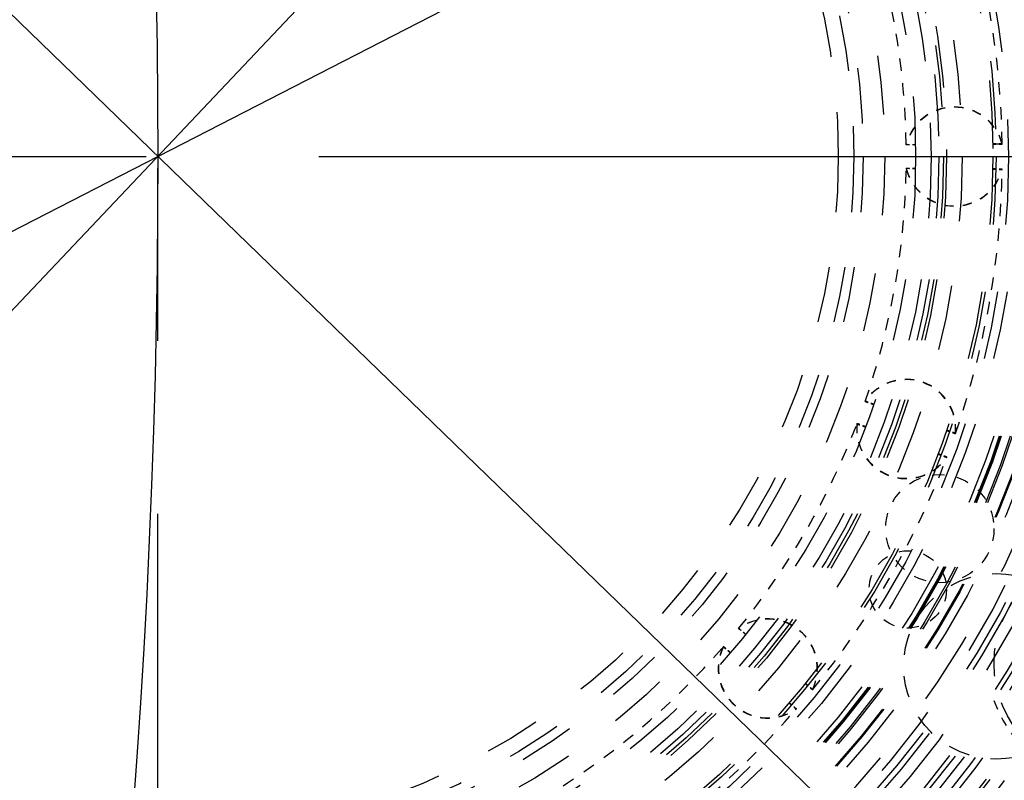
# Model space of a CAD drawing. Header units: millimetres. Extents: x 14186 to 17588, y 1400 to 3805.
# Tile 227 of 256: x 16671 to 16703, y 2700 to 2725. Entities that reach past the tile are written whole.
import ezdxf

# ---------------------------------------------------------------- set-up
doc = ezdxf.new("R2010")
doc.units = ezdxf.units.MM
doc.linetypes.add('CENTER', pattern=[2, 1.25, -0.25, 0.25, -0.25])
doc.linetypes.add('HIDDEN', pattern=[0.2, 0.1, -0.1])
for name, color, linetype in [('DEFAULT_2', 8, 'HIDDEN'), ('INTF_RED_1_1', 7, 'Continuous'), ('INTFCLR_183613', 7, 'Continuous'), ('INTFCLR_193615', 7, 'Continuous'), ('INTFCLR_64894', 7, 'Continuous'), ('INTFCLR_83947', 7, 'Continuous')]:
    doc.layers.add(name, color=color, linetype=linetype)
doc.layers.add('dim', color=82, linetype='Continuous', lineweight=9)
doc.styles.get("Standard").update_dxf_attribs({"font": 'arial.ttf'})
doc.dimstyles.new('ISO-25', dxfattribs={"dimtxt": 2.5, "dimasz": 2.5, "dimexe": 1.25, "dimexo": 0.625, "dimtad": 1, "dimtxsty": 'Standard', "dimcen": 2.5, "dimadec": 0, "dimazin": 0, "dimtfac": 1, "dimtmove": 0, "dimatfit": 3, "dimfxl": 1, "dimarcsym": 0})

# ---------------------------------------------------------------- blocks, each defined once
blk = doc.blocks.new('*D23')
at = {"layer": 'Defpoints', "color": 0, "transparency": 16777216}
for p in [(16478.346, 2911.549), (16873.329, 2528.811)]:
    blk.add_point(p, dxfattribs=at)
at = {"layer": 'dim', "color": 0, "linetype": 'Continuous', "lineweight": -2, "transparency": 16777216}
for p, q in [((16461.111, 2928.25), (16443.875, 2944.952)), ((16478.346, 2911.549), (16873.329, 2528.811)), ((16975.404, 2429.9), (16890.565, 2512.109))]:
    blk.add_line(p, q, dxfattribs=at)
at = {"layer": 'dim', "color": 0, "transparency": 16777216}
for points in [[(16463.894, 2931.123), (16458.327, 2925.378), (16478.346, 2911.549)], [(16893.348, 2514.982), (16887.781, 2509.237), (16873.329, 2528.811)]]:
    blk.add_solid(points, dxfattribs=at)
at = {"layer": 'dim', "color": 0, "transparency": 16777216, "insert": (16956.442, 2477.968), "char_height": 30, "attachment_point": 5, "rotation": 315.902}
blk.add_mtext('360%%D', dxfattribs=at)
blk = doc.blocks.new('*D27')
at = {"layer": 'Defpoints', "color": 0, "transparency": 16777216}
for p in [(17053.851, 3119.687), (16297.825, 2320.672)]:
    blk.add_point(p, dxfattribs=at)
at = {"layer": 'dim', "color": 0, "linetype": 'Continuous', "lineweight": -2, "transparency": 16777216}
for p, q in [((17253.469, 3330.657), (17070.346, 3137.12)), ((16297.825, 2320.672), (17053.851, 3119.687)), ((16281.33, 2303.239), (16264.835, 2285.806))]:
    blk.add_line(p, q, dxfattribs=at)
at = {"layer": 'dim', "color": 0, "transparency": 16777216}
for points in [[(17067.44, 3139.87), (17073.251, 3134.371), (17053.851, 3119.687)], [(16278.424, 2305.989), (16284.235, 2300.49), (16297.825, 2320.672)]]:
    blk.add_solid(points, dxfattribs=at)
at = {"layer": 'dim', "color": 0, "transparency": 16777216, "insert": (17191.287, 3297.171), "char_height": 30, "attachment_point": 5, "rotation": 46.5835}
blk.add_mtext('∅1100', dxfattribs=at)
blk = doc.blocks.new('*D28')
at = {"layer": 'Defpoints', "color": 0, "transparency": 16777216}
for p in [(17217.995, 2998.669), (16133.681, 2441.691)]:
    blk.add_point(p, dxfattribs=at)
at = {"layer": 'dim', "color": 0, "linetype": 'Continuous', "lineweight": -2, "transparency": 16777216}
for p, q in [((17380.14, 3081.958), (17239.343, 3009.635)), ((16133.681, 2441.691), (17217.995, 2998.669)), ((16112.333, 2430.725), (16090.984, 2419.759))]:
    blk.add_line(p, q, dxfattribs=at)
at = {"layer": 'dim', "color": 0, "transparency": 16777216}
for points in [[(17237.515, 3013.193), (17241.17, 3006.077), (17217.995, 2998.669)], [(16110.505, 2434.283), (16114.16, 2427.167), (16133.681, 2441.691)]]:
    blk.add_solid(points, dxfattribs=at)
at = {"layer": 'dim', "color": 0, "transparency": 16777216, "insert": (17310.293, 3070.985), "char_height": 30, "attachment_point": 5, "rotation": 27.1882}
blk.add_mtext('∅1219', dxfattribs=at)

msp = doc.modelspace()

# ---------------------------------------------------------------- linework, layer by layer
for centre, radius in [((16675.838, 2720.18), 609.5), ((16675.838, 2720.18), 550), ((16400.838, 2720.18), 275), ((16675.838, 2720.18), 275)]:
    msp.add_circle(centre, radius)
at = {"color": 7, "linetype": 'Continuous'}
for radius in [76.5, 75.5, 74.5]:
    msp.add_arc((16675.838, 2720.18), radius, 90, 270, dxfattribs=at)
at = {"layer": 'DEFAULT_2', "color": 1, "linetype": 'CENTER', "ltscale": 22.352}
for p, q in [((16675.838, 2635.98), (16675.838, 2804.38)), ((16591.638, 2720.18), (16760.038, 2720.18))]:
    msp.add_line(p, q, dxfattribs=at)
at = {"layer": 'DEFAULT_2', "color": 8, "linetype": 'HIDDEN', "ltscale": 0.2}
for p, q in [((16700.335, 2720.557), (16700.035, 2720.555)), ((16702.835, 2720.586), (16703.135, 2720.589)), ((16703.135, 2720.578), (16702.835, 2720.576)), ((16696.257, 2702.515), (16696.485, 2702.32))]:
    msp.add_line(p, q, dxfattribs=at)
at = {"layer": 'DEFAULT_2', "color": 8, "linetype": 'HIDDEN', "ltscale": 0.1}
msp.add_lwpolyline([(16703.038, 2720.577), (16703.007, 2720.577), (16702.971, 2720.577), (16702.931, 2720.576), (16702.885, 2720.575), (16702.835, 2720.576)], dxfattribs=at)
at = {"layer": 'DEFAULT_2', "color": 8, "linetype": 'HIDDEN', "ltscale": 0.05}
msp.add_lwpolyline([(16703.135, 2720.578), (16703.133, 2720.578), (16703.127, 2720.578), (16703.118, 2720.578), (16703.104, 2720.578), (16703.087, 2720.578), (16703.064, 2720.577)], dxfattribs=at)
at = {"layer": 'DEFAULT_2', "color": 8, "linetype": 'HIDDEN', "ltscale": 57}
msp.add_circle((16675.838, 2720.18), 71, dxfattribs=at)
at = {"layer": 'DEFAULT_2', "color": 8, "linetype": 'HIDDEN', "ltscale": 56}
msp.add_circle((16675.838, 2720.18), 70.5, dxfattribs=at)
at = {"layer": 'DEFAULT_2', "color": 8, "linetype": 'HIDDEN', "ltscale": 53}
msp.add_circle((16675.838, 2720.18), 66.5, dxfattribs=at)
at = {"layer": 'DEFAULT_2', "color": 8, "linetype": 'HIDDEN', "ltscale": 52}
msp.add_circle((16675.838, 2720.18), 65.5, dxfattribs=at)
at = {"layer": 'DEFAULT_2', "color": 8, "linetype": 'HIDDEN', "ltscale": 49}
for radius in [61.5, 61.2, 61]:
    msp.add_circle((16675.838, 2720.18), radius, dxfattribs=at)
at = {"layer": 'DEFAULT_2', "color": 8, "linetype": 'HIDDEN', "ltscale": 48}
for radius in [60.7, 60]:
    msp.add_circle((16675.838, 2720.18), radius, dxfattribs=at)
at = {"layer": 'DEFAULT_2', "color": 8, "linetype": 'HIDDEN', "ltscale": 47}
for radius in [59.5, 59, 58.8, 58.5]:
    msp.add_circle((16675.838, 2720.18), radius, dxfattribs=at)
at = {"layer": 'DEFAULT_2', "color": 8, "linetype": 'HIDDEN', "ltscale": 46}
for radius in [58, 57.5]:
    msp.add_circle((16675.838, 2720.18), radius, dxfattribs=at)
at = {"layer": 'DEFAULT_2', "color": 8, "linetype": 'HIDDEN', "ltscale": 45}
for radius in [57, 56.8, 56.7, 56.5, 56.029]:
    msp.add_circle((16675.838, 2720.18), radius, dxfattribs=at)
at = {"layer": 'DEFAULT_2', "color": 8, "linetype": 'HIDDEN', "ltscale": 44}
for radius in [55.529, 55, 54.6, 54.54]:
    msp.add_circle((16675.838, 2720.18), radius, dxfattribs=at)
at = {"layer": 'DEFAULT_2', "color": 8, "linetype": 'HIDDEN', "ltscale": 43}
msp.add_circle((16675.838, 2720.18), 54, dxfattribs=at)
at = {"layer": 'DEFAULT_2', "color": 8, "linetype": 'HIDDEN', "ltscale": 42}
for radius in [53, 52.059]:
    msp.add_circle((16675.838, 2720.18), radius, dxfattribs=at)
at = {"layer": 'DEFAULT_2', "color": 8, "linetype": 'HIDDEN', "ltscale": 41}
msp.add_circle((16675.838, 2720.18), 51.059, dxfattribs=at)
at = {"layer": 'DEFAULT_2', "color": 8, "linetype": 'HIDDEN', "ltscale": 37}
msp.add_circle((16675.838, 2720.18), 45.9, dxfattribs=at)
at = {"layer": 'DEFAULT_2', "color": 8, "linetype": 'HIDDEN', "ltscale": 36}
for radius in [45.5, 45, 44.7, 44.5]:
    msp.add_circle((16675.838, 2720.18), radius, dxfattribs=at)
at = {"layer": 'DEFAULT_2', "color": 8, "linetype": 'HIDDEN', "ltscale": 35}
for radius in [44, 43.6, 43.5]:
    msp.add_circle((16675.838, 2720.18), radius, dxfattribs=at)
at = {"layer": 'DEFAULT_2', "color": 8, "linetype": 'HIDDEN', "ltscale": 34}
for radius in [43, 42.75, 42.5, 42]:
    msp.add_circle((16675.838, 2720.18), radius, dxfattribs=at)
at = {"layer": 'DEFAULT_2', "color": 8, "linetype": 'HIDDEN', "ltscale": 33}
for radius in [41.775, 41.5, 41.482, 41.378, 41.25, 41, 40.869, 40.85]:
    msp.add_circle((16675.838, 2720.18), radius, dxfattribs=at)
at = {"layer": 'DEFAULT_2', "color": 8, "linetype": 'HIDDEN', "ltscale": 32}
for radius in [40.575, 40.5, 40.358, 39.878, 39.875, 39.578]:
    msp.add_circle((16675.838, 2720.18), radius, dxfattribs=at)
at = {"layer": 'DEFAULT_2', "color": 8, "linetype": 'HIDDEN', "ltscale": 31}
msp.add_circle((16675.838, 2720.18), 38.286, dxfattribs=at)
at = {"layer": 'DEFAULT_2', "color": 8, "linetype": 'HIDDEN', "ltscale": 30}
for radius in [37.91, 37.25]:
    msp.add_circle((16675.838, 2720.18), radius, dxfattribs=at)
at = {"layer": 'DEFAULT_2', "color": 8, "linetype": 'HIDDEN', "ltscale": 29}
msp.add_circle((16675.838, 2720.18), 36, dxfattribs=at)
at = {"layer": 'DEFAULT_2', "color": 8, "linetype": 'HIDDEN', "ltscale": 28}
for radius in [35.7, 34.729]:
    msp.add_circle((16675.838, 2720.18), radius, dxfattribs=at)
at = {"layer": 'DEFAULT_2', "color": 8, "linetype": 'HIDDEN', "ltscale": 27}
msp.add_circle((16675.838, 2720.18), 34, dxfattribs=at)
at = {"layer": 'DEFAULT_2', "color": 8, "linetype": 'HIDDEN', "ltscale": 26}
msp.add_circle((16675.838, 2720.18), 32.25, dxfattribs=at)
at = {"layer": 'DEFAULT_2', "color": 8, "linetype": 'HIDDEN', "ltscale": 25}
for radius in [31.52, 31.142]:
    msp.add_circle((16675.838, 2720.18), radius, dxfattribs=at)
at = {"layer": 'DEFAULT_2', "color": 8, "linetype": 'HIDDEN', "ltscale": 24}
for radius in [29.764, 29.5, 29.464]:
    msp.add_circle((16675.838, 2720.18), radius, dxfattribs=at)
at = {"layer": 'DEFAULT_2', "color": 8, "linetype": 'HIDDEN', "ltscale": 23}
for radius in [29, 28.729, 28.7]:
    msp.add_circle((16675.838, 2720.18), radius, dxfattribs=at)
at = {"layer": 'DEFAULT_2', "color": 8, "linetype": 'HIDDEN', "ltscale": 22}
for radius in [27.8, 27.5, 27]:
    msp.add_circle((16675.838, 2720.18), radius, dxfattribs=at)
at = {"layer": 'DEFAULT_2', "color": 8, "linetype": 'HIDDEN', "ltscale": 20}
for radius in [25.5, 25, 24.5]:
    msp.add_circle((16675.838, 2720.18), radius, dxfattribs=at)
at = {"layer": 'DEFAULT_2', "color": 8, "linetype": 'HIDDEN', "ltscale": 19}
msp.add_circle((16675.838, 2720.18), 23.5, dxfattribs=at)
at = {"layer": 'DEFAULT_2', "color": 8, "linetype": 'HIDDEN', "ltscale": 18}
for radius in [22.8, 22.5, 22]:
    msp.add_circle((16675.838, 2720.18), radius, dxfattribs=at)
at = {"layer": 'DEFAULT_2', "color": 8, "linetype": 'HIDDEN', "ltscale": 9}
msp.add_circle((16706.444, 2703.799), 3.572, dxfattribs=at)
at = {"layer": 'DEFAULT_2', "color": 8, "linetype": 'HIDDEN', "ltscale": 7}
msp.add_circle((16702.948, 2703.694), 3, dxfattribs=at)
at = {"layer": 'DEFAULT_2', "color": 8, "linetype": 'HIDDEN', "ltscale": 36}
for radius, start, end in [(73.5, 68.14652, 291.85345), (72.5, 68.14659, 291.85352)]:
    msp.add_arc((16675.838, 2720.18), radius, start, end, dxfattribs=at)
at = {"layer": 'DEFAULT_2', "color": 8, "linetype": 'HIDDEN', "ltscale": 28}
msp.add_arc((16675.838, 2720.18), 67.5, 268.05907, 91.94093, dxfattribs=at)
at = {"layer": 'DEFAULT_2', "color": 8, "linetype": 'HIDDEN', "ltscale": 26}
for radius, start in [(65, 268.05908), (64.5, 268.05907), (64, 268.05907)]:
    msp.add_arc((16675.838, 2720.18), radius, start, 91.94093, dxfattribs=at)
at = {"layer": 'DEFAULT_2', "color": 8, "linetype": 'HIDDEN', "ltscale": 18}
for radius in [40.31, 39.31]:
    msp.add_arc((16675.838, 2720.18), radius, 79.5528, 280.4472, dxfattribs=at)
at = {"layer": 'DEFAULT_2', "color": 8, "linetype": 'HIDDEN', "ltscale": 25}
msp.add_arc((16675.725, 2718.654), 35, 105.6174, 65.9352, dxfattribs=at)
at = {"layer": 'DEFAULT_2', "color": 8, "linetype": 'HIDDEN', "ltscale": 24}
msp.add_arc((16675.838, 2720.18), 30.4, 89.5485, 82.0041, dxfattribs=at)
at = {"layer": 'DEFAULT_2', "color": 8, "linetype": 'HIDDEN', "ltscale": 4}
for radius, start, end in [(27.3, 0.8352, 19.1424), (24.2, 0.8885, 19.087), (24.2, 340.8906, 359.0849), (27.3, 340.8372, 359.1424), (24.2, 320.8906, 339.087), (27.3, 320.8372, 339.1404), (24.2, 300.8906, 319.087), (27.3, 300.8373, 319.1404)]:
    msp.add_arc((16675.838, 2720.18), radius, start, end, dxfattribs=at)
at = {"layer": 'DEFAULT_2', "color": 8, "linetype": 'HIDDEN', "ltscale": 3}
for centre, radius, start, end in [((16701.588, 2720.18), 1.6, 14.7966, 166.0221), ((16701.588, 2720.17), 1.6, 14.7742, 166.0645), ((16701.588, 2720.18), 1.6, 193.9774, 345.1376), ((16701.588, 2720.17), 1.6, 193.955, 345.1148), ((16700.031, 2711.363), 1.6, 354.808, 146.0645), ((16700.035, 2711.373), 1.6, 354.8306, 146.0869), ((16700.031, 2711.363), 1.6, 173.8907, 325.1471), ((16700.035, 2711.373), 1.6, 173.9131, 325.1692), ((16695.557, 2703.62), 1.6, 334.808, 126.0645), ((16695.563, 2703.628), 1.6, 334.8306, 126.0869), ((16695.557, 2703.62), 1.6, 153.8907, 305.1471), ((16695.563, 2703.628), 1.6, 153.9131, 305.1692), ((16706.444, 2703.799), 3.772, 198.6554, 281.8273)]:
    msp.add_arc(centre, radius, start, end, dxfattribs=at)
at = {"layer": 'DEFAULT_2', "color": 8, "linetype": 'HIDDEN', "ltscale": 14}
msp.add_arc((16675.838, 2720.18), 78.5, 189.15514, 270, dxfattribs=at)
at = {"layer": 'DEFAULT_2', "color": 8, "linetype": 'HIDDEN', "ltscale": 26}
msp.add_open_spline([(16673.653, 2655.717), (16677.956, 2655.575), (16684.46, 2656.002), (16692.884, 2657.861), (16701.083, 2660.552), (16710.762, 2665.437), (16719.272, 2672.156), (16725.167, 2678.457), (16730.403, 2685.316), (16735.617, 2694.825), (16739.469, 2707.242), (16740.772, 2720.18), (16739.469, 2733.118), (16735.617, 2745.535), (16730.403, 2755.044), (16725.168, 2761.902), (16719.273, 2768.203), (16710.763, 2774.923), (16701.083, 2779.808), (16692.884, 2782.498), (16684.46, 2784.357), (16677.956, 2784.786), (16673.653, 2784.643)], degree=3, knots=[0, 0, 0, 0, 0.062482, 0.09376, 0.12504, 0.18752, 0.25, 0.28128, 0.312559, 0.375039, 0.437519, 0.5, 0.56248, 0.62496, 0.68744, 0.71872, 0.749999, 0.812479, 0.87496, 0.906239, 0.937517, 1, 1, 1, 1], dxfattribs=at)
at = {"layer": 'DEFAULT_2', "color": 8, "linetype": 'HIDDEN', "ltscale": 24}
msp.add_open_spline([(16673.873, 2778.147), (16677.743, 2778.275), (16683.591, 2777.89), (16691.166, 2776.218), (16698.539, 2773.799), (16707.243, 2769.406), (16714.895, 2763.364), (16720.196, 2757.697), (16724.904, 2751.53), (16729.593, 2742.979), (16733.057, 2731.814), (16734.228, 2720.18), (16733.057, 2708.546), (16729.593, 2697.38), (16724.904, 2688.829), (16720.196, 2682.662), (16714.895, 2676.996), (16707.243, 2670.953), (16698.538, 2666.561), (16691.167, 2664.142), (16685.478, 2662.886), (16679.693, 2662.214), (16675.81, 2662.152), (16673.873, 2662.213)], degree=3, knots=[0, 0, 0, 0, 0.062478, 0.093754, 0.12503, 0.187506, 0.249982, 0.281259, 0.312536, 0.375012, 0.437487, 0.499963, 0.562438, 0.624912, 0.687387, 0.718664, 0.749941, 0.812417, 0.874891, 0.906168, 0.937444, 0.968728, 1, 1, 1, 1], dxfattribs=at)
at = {"layer": 'DEFAULT_2', "color": 8, "linetype": 'HIDDEN', "ltscale": 0.2}
for points, knots in [([(16700.335, 2720.557), (16700.292, 2720.557), (16700.223, 2720.557), (16700.113, 2720.556), (16700.085, 2720.558), (16700.028, 2720.555), (16700.035, 2720.555)], [0, 0, 0, 0, 0.429049, 0.742763, 0.934546, 1, 1, 1, 1]), ([(16700.035, 2720.566), (16700.041, 2720.566), (16700.067, 2720.564), (16700.124, 2720.565), (16700.217, 2720.566), (16700.292, 2720.567), (16700.335, 2720.567)], [0, 0, 0, 0, 0.064698, 0.25651, 0.571025, 1, 1, 1, 1]), ([(16700.035, 2720.566), (16700.041, 2720.566), (16700.067, 2720.565), (16700.124, 2720.565), (16700.217, 2720.566), (16700.292, 2720.567), (16700.335, 2720.567)], [0, 0, 0, 0, 0.063748, 0.255202, 0.570357, 1, 1, 1, 1]), ([(16703.135, 2720.589), (16703.135, 2720.589), (16703.132, 2720.588), (16703.129, 2720.589), (16703.123, 2720.589), (16703.11, 2720.59), (16703.088, 2720.59), (16703.055, 2720.589), (16703.012, 2720.588), (16702.961, 2720.587), (16702.9, 2720.587), (16702.857, 2720.586), (16702.835, 2720.586)], [0, 0, 0, 0, 0.004069, 0.016232, 0.036436, 0.064631, 0.144835, 0.25642, 0.39872, 0.570978, 0.771923, 1, 1, 1, 1]), ([(16702.835, 2720.576), (16702.878, 2720.576), (16702.947, 2720.577), (16703.057, 2720.578), (16703.084, 2720.58), (16703.141, 2720.578), (16703.135, 2720.578)], [0, 0, 0, 0, 0.428951, 0.742747, 0.93459, 1, 1, 1, 1]), ([(16700.335, 2719.783), (16700.292, 2719.784), (16700.223, 2719.784), (16700.112, 2719.785), (16700.085, 2719.787), (16700.028, 2719.784), (16700.034, 2719.784)], [0, 0, 0, 0, 0.428948, 0.743434, 0.935251, 1, 1, 1, 1]), ([(16700.035, 2719.793), (16700.037, 2719.794), (16700.043, 2719.796), (16700.057, 2719.794), (16700.081, 2719.795), (16700.132, 2719.794), (16700.217, 2719.794), (16700.292, 2719.793), (16700.335, 2719.793)], [0, 0, 0, 0, 0.015739, 0.064003, 0.144313, 0.255965, 0.570549, 1, 1, 1, 1]), ([(16700.335, 2719.783), (16700.292, 2719.784), (16700.231, 2719.784), (16700.157, 2719.785), (16700.114, 2719.785), (16700.081, 2719.785), (16700.059, 2719.785), (16700.046, 2719.786), (16700.04, 2719.786), (16700.037, 2719.785), (16700.035, 2719.784), (16700.035, 2719.784)], [0, 0, 0, 0, 0.429394, 0.601564, 0.743934, 0.855572, 0.935867, 0.964229, 0.984163, 0.995906, 1, 1, 1, 1]), ([(16703.134, 2719.769), (16703.133, 2719.771), (16703.126, 2719.772), (16703.112, 2719.771), (16703.088, 2719.772), (16703.055, 2719.772), (16703.012, 2719.772), (16702.938, 2719.773), (16702.878, 2719.773), (16702.835, 2719.774)], [0, 0, 0, 0, 0.015758, 0.064014, 0.144336, 0.255986, 0.398377, 0.570567, 1, 1, 1, 1]), ([(16702.835, 2719.774), (16702.878, 2719.773), (16702.977, 2719.772), (16703.077, 2719.771), (16703.134, 2719.769)], [0, 0, 0, 0, 0.429532, 1, 1, 1, 1]), ([(16703.134, 2719.759), (16703.128, 2719.759), (16703.102, 2719.761), (16703.045, 2719.76), (16702.952, 2719.762), (16702.877, 2719.763), (16702.835, 2719.763)], [0, 0, 0, 0, 0.064493, 0.256355, 0.570954, 1, 1, 1, 1]), ([(16702.835, 2719.763), (16702.877, 2719.763), (16702.964, 2719.761), (16703.023, 2719.763), (16703.16, 2719.759), (16703.134, 2719.759)], [0, 0, 0, 0, 0.429065, 0.743629, 1, 1, 1, 1]), ([(16698.987, 2712.156), (16698.946, 2712.171), (16698.889, 2712.191), (16698.819, 2712.215), (16698.779, 2712.23), (16698.749, 2712.241), (16698.723, 2712.25), (16698.716, 2712.254), (16698.703, 2712.257), (16698.704, 2712.257)], [0, 0, 0, 0, 0.429523, 0.601961, 0.744258, 0.855712, 0.935726, 0.983896, 1, 1, 1, 1]), ([(16698.704, 2712.257), (16698.706, 2712.258), (16698.712, 2712.254), (16698.726, 2712.251), (16698.748, 2712.242), (16698.78, 2712.231), (16698.82, 2712.216), (16698.89, 2712.191), (16698.946, 2712.171), (16698.987, 2712.156)], [0, 0, 0, 0, 0.016264, 0.06478, 0.145094, 0.256636, 0.398775, 0.570767, 1, 1, 1, 1]), ([(16698.99, 2712.165), (16698.92, 2712.19), (16698.825, 2712.223), (16698.731, 2712.257), (16698.707, 2712.266)], [0, 0, 0, 0, 0.744259, 1, 1, 1, 1]), ([(16698.707, 2712.266), (16698.732, 2712.258), (16698.826, 2712.225), (16698.92, 2712.19), (16698.99, 2712.165)], [0, 0, 0, 0, 0.256628, 1, 1, 1, 1]), ([(16698.722, 2711.429), (16698.7, 2711.437), (16698.66, 2711.452), (16698.604, 2711.473), (16698.555, 2711.491), (16698.515, 2711.506), (16698.484, 2711.517), (16698.461, 2711.527), (16698.449, 2711.529), (16698.441, 2711.534), (16698.44, 2711.533)], [0, 0, 0, 0, 0.228457, 0.429416, 0.60162, 0.744001, 0.855673, 0.93594, 0.984296, 1, 1, 1, 1]), ([(16698.44, 2711.533), (16698.44, 2711.533), (16698.442, 2711.534), (16698.443, 2711.533), (16698.446, 2711.532), (16698.451, 2711.53), (16698.459, 2711.527), (16698.469, 2711.523), (16698.487, 2711.516), (16698.515, 2711.506), (16698.555, 2711.491), (16698.625, 2711.465), (16698.681, 2711.444), (16698.722, 2711.429)], [0, 0, 0, 0, 0.004342, 0.009323, 0.016475, 0.036609, 0.064785, 0.100923, 0.144982, 0.256564, 0.398834, 0.570908, 1, 1, 1, 1]), ([(16698.725, 2711.438), (16698.704, 2711.446), (16698.663, 2711.461), (16698.607, 2711.482), (16698.559, 2711.5), (16698.519, 2711.515), (16698.488, 2711.526), (16698.464, 2711.536), (16698.452, 2711.538), (16698.445, 2711.543), (16698.444, 2711.542)], [0, 0, 0, 0, 0.228457, 0.429416, 0.601621, 0.744001, 0.855673, 0.93594, 0.984296, 1, 1, 1, 1]), ([(16698.444, 2711.542), (16698.444, 2711.542), (16698.446, 2711.542), (16698.452, 2711.539), (16698.465, 2711.535), (16698.487, 2711.526), (16698.535, 2711.509), (16698.615, 2711.479), (16698.685, 2711.453), (16698.725, 2711.438)], [0, 0, 0, 0, 0.004342, 0.01646, 0.06477, 0.144969, 0.256552, 0.570899, 1, 1, 1, 1]), ([(16701.342, 2711.318), (16701.382, 2711.304), (16701.439, 2711.284), (16701.509, 2711.259), (16701.549, 2711.244), (16701.581, 2711.233), (16701.603, 2711.225), (16701.617, 2711.222), (16701.623, 2711.219), (16701.625, 2711.219)], [0, 0, 0, 0, 0.429072, 0.601336, 0.743636, 0.855217, 0.935413, 0.983792, 1, 1, 1, 1]), ([(16701.628, 2711.229), (16701.604, 2711.236), (16701.55, 2711.255), (16701.456, 2711.289), (16701.386, 2711.314), (16701.346, 2711.328)], [0, 0, 0, 0, 0.255451, 0.570528, 1, 1, 1, 1]), ([(16701.346, 2711.328), (16701.386, 2711.314), (16701.456, 2711.289), (16701.544, 2711.257), (16701.597, 2711.24), (16701.62, 2711.23), (16701.627, 2711.229), (16701.628, 2711.229)], [0, 0, 0, 0, 0.429459, 0.744052, 0.936013, 0.984317, 1, 1, 1, 1]), ([(16701.344, 2710.449), (16701.338, 2710.451), (16701.244, 2710.485), (16701.151, 2710.522), (16701.064, 2710.555)], [0, 0, 0, 0, 0.064706, 1, 1, 1, 1]), ([(16701.064, 2710.555), (16701.104, 2710.54), (16701.16, 2710.519), (16701.23, 2710.493), (16701.27, 2710.478), (16701.301, 2710.466), (16701.323, 2710.457), (16701.337, 2710.453), (16701.343, 2710.449), (16701.344, 2710.449)], [0, 0, 0, 0, 0.429678, 0.601983, 0.744279, 0.855704, 0.935709, 0.983893, 1, 1, 1, 1]), ([(16701.348, 2710.459), (16701.324, 2710.468), (16701.23, 2710.503), (16701.137, 2710.539), (16701.068, 2710.565)], [0, 0, 0, 0, 0.25659, 1, 1, 1, 1]), ([(16701.348, 2710.459), (16701.325, 2710.468), (16701.231, 2710.504), (16701.137, 2710.539), (16701.068, 2710.565)], [0, 0, 0, 0, 0.256354, 1, 1, 1, 1]), ([(16694.846, 2704.723), (16694.813, 2704.75), (16694.767, 2704.788), (16694.71, 2704.836), (16694.677, 2704.864), (16694.652, 2704.885), (16694.635, 2704.899), (16694.625, 2704.907), (16694.62, 2704.911), (16694.617, 2704.913), (16694.616, 2704.914), (16694.616, 2704.914)], [0, 0, 0, 0, 0.429052, 0.601315, 0.743655, 0.855295, 0.935508, 0.963673, 0.983832, 0.995952, 1, 1, 1, 1]), ([(16694.621, 2704.922), (16694.641, 2704.906), (16694.718, 2704.842), (16694.795, 2704.777), (16694.852, 2704.73)], [0, 0, 0, 0, 0.256338, 1, 1, 1, 1]), ([(16694.852, 2704.73), (16694.795, 2704.777), (16694.718, 2704.842), (16694.641, 2704.906), (16694.621, 2704.922)], [0, 0, 0, 0, 0.74366, 1, 1, 1, 1]), ([(16694.12, 2704.324), (16694.119, 2704.324), (16694.123, 2704.323), (16694.124, 2704.321), (16694.129, 2704.317), (16694.135, 2704.312), (16694.144, 2704.304), (16694.158, 2704.292), (16694.181, 2704.273), (16694.213, 2704.245), (16694.253, 2704.212), (16694.298, 2704.172), (16694.331, 2704.145), (16694.348, 2704.13)], [0, 0, 0, 0, 0.003919, 0.015748, 0.035719, 0.063926, 0.100175, 0.144289, 0.255929, 0.398316, 0.57052, 0.771545, 1, 1, 1, 1]), ([(16694.348, 2704.13), (16694.316, 2704.158), (16694.259, 2704.206), (16694.188, 2704.267), (16694.144, 2704.303), (16694.126, 2704.321), (16694.12, 2704.324)], [0, 0, 0, 0, 0.429528, 0.744159, 0.936179, 1, 1, 1, 1]), ([(16694.355, 2704.137), (16694.322, 2704.165), (16694.265, 2704.213), (16694.194, 2704.274), (16694.15, 2704.31), (16694.132, 2704.328), (16694.126, 2704.331)], [0, 0, 0, 0, 0.429528, 0.744159, 0.936179, 1, 1, 1, 1]), ([(16694.126, 2704.331), (16694.131, 2704.327), (16694.151, 2704.311), (16694.226, 2704.245), (16694.298, 2704.185), (16694.355, 2704.137)], [0, 0, 0, 0, 0.063815, 0.255839, 1, 1, 1, 1]), ([(16696.773, 2703.13), (16696.806, 2703.102), (16696.852, 2703.064), (16696.91, 2703.017), (16696.943, 2702.989), (16696.969, 2702.968), (16696.986, 2702.954), (16696.996, 2702.947), (16697, 2702.943), (16697.003, 2702.941), (16697.004, 2702.939), (16697.005, 2702.939)], [0, 0, 0, 0, 0.429082, 0.601357, 0.743676, 0.855283, 0.935484, 0.963654, 0.983822, 0.995949, 1, 1, 1, 1]), ([(16697.011, 2702.948), (16697.006, 2702.952), (16696.928, 2703.014), (16696.852, 2703.078), (16696.78, 2703.138)], [0, 0, 0, 0, 0.064273, 1, 1, 1, 1]), ([(16696.78, 2703.138), (16696.813, 2703.111), (16696.89, 2703.047), (16696.967, 2702.983), (16697.011, 2702.948)], [0, 0, 0, 0, 0.429606, 1, 1, 1, 1]), ([(16696.478, 2702.312), (16696.473, 2702.316), (16696.396, 2702.38), (16696.322, 2702.447), (16696.25, 2702.507)], [0, 0, 0, 0, 0.064672, 1, 1, 1, 1]), ([(16696.25, 2702.507), (16696.283, 2702.479), (16696.329, 2702.441), (16696.385, 2702.392), (16696.417, 2702.364), (16696.442, 2702.342), (16696.459, 2702.328), (16696.469, 2702.32), (16696.474, 2702.315), (16696.477, 2702.314), (16696.478, 2702.312), (16696.478, 2702.312)], [0, 0, 0, 0, 0.429341, 0.601289, 0.743368, 0.854938, 0.935304, 0.963561, 0.983784, 0.995941, 1, 1, 1, 1])]:
    msp.add_open_spline(points, degree=3, knots=knots, dxfattribs=at)
at = {"layer": 'INTF_RED_1_1', "color": 8, "linetype": 'HIDDEN', "ltscale": 35}
msp.add_circle((16675.838, 2720.18), 43.5, dxfattribs=at)
at = {"layer": 'INTF_RED_1_1', "color": 8, "linetype": 'HIDDEN', "ltscale": 34}
msp.add_circle((16675.838, 2720.18), 43.086, dxfattribs=at)
at = {"layer": 'INTF_RED_1_1', "color": 8, "linetype": 'HIDDEN', "ltscale": 32}
for radius in [39.81, 39.599]:
    msp.add_circle((16675.838, 2720.18), radius, dxfattribs=at)
at = {"layer": 'INTF_RED_1_1', "color": 8, "linetype": 'HIDDEN', "ltscale": 28}
msp.add_circle((16675.838, 2720.18), 34.5, dxfattribs=at)
at = {"layer": 'INTF_RED_1_1', "color": 8, "linetype": 'HIDDEN', "ltscale": 27}
for radius in [34, 33.5]:
    msp.add_circle((16675.838, 2720.18), radius, dxfattribs=at)
at = {"layer": 'INTF_RED_1_1', "color": 8, "linetype": 'HIDDEN', "ltscale": 26}
for radius in [33, 32.5]:
    msp.add_circle((16675.838, 2720.18), radius, dxfattribs=at)
at = {"layer": 'INTF_RED_1_1', "color": 8, "linetype": 'HIDDEN', "ltscale": 21}
msp.add_circle((16675.838, 2720.18), 26, dxfattribs=at)
at = {"layer": 'INTF_RED_1_1', "color": 8, "linetype": 'HIDDEN', "ltscale": 20}
msp.add_circle((16675.838, 2720.18), 25.5, dxfattribs=at)
at = {"layer": 'INTF_RED_1_1', "color": 8, "linetype": 'HIDDEN', "ltscale": 4}
msp.add_circle((16701.12, 2708.147), 1.75, dxfattribs=at)
at = {"layer": 'INTFCLR_183613', "color": 8, "linetype": 'HIDDEN', "ltscale": 59}
msp.add_circle((16675.838, 2720.18), 73.5, dxfattribs=at)
at = {"layer": 'INTFCLR_183613', "color": 8, "linetype": 'HIDDEN', "ltscale": 58}
msp.add_circle((16675.838, 2720.18), 73.1, dxfattribs=at)
at = {"layer": 'INTFCLR_183613', "color": 8, "linetype": 'HIDDEN', "ltscale": 57}
for radius in [71.4, 71]:
    msp.add_circle((16675.838, 2720.18), radius, dxfattribs=at)
at = {"layer": 'INTFCLR_183613', "color": 8, "linetype": 'HIDDEN', "ltscale": 49}
msp.add_circle((16675.838, 2720.18), 61.5, dxfattribs=at)
at = {"layer": 'INTFCLR_183613', "color": 8, "linetype": 'HIDDEN', "ltscale": 47}
msp.add_circle((16675.838, 2720.18), 58.8, dxfattribs=at)
at = {"layer": 'INTFCLR_183613', "color": 8, "linetype": 'HIDDEN', "ltscale": 42}
for radius in [53, 52.6]:
    msp.add_circle((16675.838, 2720.18), radius, dxfattribs=at)
at = {"layer": 'INTFCLR_183613', "color": 8, "linetype": 'HIDDEN', "ltscale": 36}
for radius in [45.5, 45]:
    msp.add_circle((16675.838, 2720.18), radius, dxfattribs=at)
at = {"layer": 'INTFCLR_183613', "color": 8, "linetype": 'HIDDEN', "ltscale": 34}
for radius in [42.9, 42.5]:
    msp.add_circle((16675.838, 2720.18), radius, dxfattribs=at)
at = {"layer": 'INTFCLR_193615', "color": 8, "linetype": 'HIDDEN', "ltscale": 46}
for radius in [57.5, 57.1]:
    msp.add_circle((16675.838, 2720.18), radius, dxfattribs=at)
at = {"layer": 'INTFCLR_193615', "color": 8, "linetype": 'HIDDEN', "ltscale": 44}
for radius in [55.4, 55]:
    msp.add_circle((16675.838, 2720.18), radius, dxfattribs=at)
at = {"layer": 'INTFCLR_193615', "color": 8, "linetype": 'HIDDEN', "ltscale": 35}
msp.add_circle((16675.838, 2720.18), 44, dxfattribs=at)
at = {"layer": 'INTFCLR_193615', "color": 8, "linetype": 'HIDDEN', "ltscale": 34}
for radius in [42.5, 42.1]:
    msp.add_circle((16675.838, 2720.18), radius, dxfattribs=at)
at = {"layer": 'INTFCLR_193615', "color": 8, "linetype": 'HIDDEN', "ltscale": 29}
for radius in [36.4, 36]:
    msp.add_circle((16675.838, 2720.18), radius, dxfattribs=at)
at = {"layer": 'INTFCLR_193615', "color": 8, "linetype": 'HIDDEN', "ltscale": 27}
for radius in [34.4, 34]:
    msp.add_circle((16675.838, 2720.18), radius, dxfattribs=at)
at = {"layer": 'INTFCLR_64894', "color": 8, "linetype": 'HIDDEN', "ltscale": 29}
msp.add_circle((16675.838, 2720.18), 36, dxfattribs=at)
at = {"layer": 'INTFCLR_64894', "color": 8, "linetype": 'HIDDEN', "ltscale": 28}
msp.add_circle((16675.838, 2720.18), 34.75, dxfattribs=at)
at = {"layer": 'INTFCLR_64894', "color": 8, "linetype": 'HIDDEN', "ltscale": 26}
for radius in [32.8, 32.5]:
    msp.add_circle((16675.838, 2720.18), radius, dxfattribs=at)
at = {"layer": 'INTFCLR_83947', "color": 8, "linetype": 'HIDDEN', "ltscale": 28}
msp.add_circle((16675.838, 2720.18), 34.7, dxfattribs=at)
at = {"layer": 'INTFCLR_83947', "color": 8, "linetype": 'HIDDEN', "ltscale": 27}
for radius in [34, 33.6]:
    msp.add_circle((16675.838, 2720.18), radius, dxfattribs=at)
at = {"layer": 'INTFCLR_83947', "color": 8, "linetype": 'HIDDEN', "ltscale": 26}
for radius in [32.5, 32.1]:
    msp.add_circle((16675.838, 2720.18), radius, dxfattribs=at)
at = {"layer": 'INTFCLR_83947', "color": 8, "linetype": 'HIDDEN', "ltscale": 25}
msp.add_circle((16675.838, 2720.18), 30.965, dxfattribs=at)
at = {"layer": 'INTFCLR_83947', "color": 8, "linetype": 'HIDDEN', "ltscale": 24}
for radius in [30.7, 29.465]:
    msp.add_circle((16675.838, 2720.18), radius, dxfattribs=at)
at = {"layer": 'INTFCLR_83947', "color": 8, "linetype": 'HIDDEN', "ltscale": 23}
for radius in [29.065, 28.665, 28.5]:
    msp.add_circle((16675.838, 2720.18), radius, dxfattribs=at)
at = {"layer": 'INTFCLR_83947', "color": 8, "linetype": 'HIDDEN', "ltscale": 22}
for radius in [27.5, 27.1]:
    msp.add_circle((16675.838, 2720.18), radius, dxfattribs=at)
at = {"layer": 'INTFCLR_83947', "color": 8, "linetype": 'HIDDEN', "ltscale": 20}
for radius in [25.4, 25.25, 25]:
    msp.add_circle((16675.838, 2720.18), radius, dxfattribs=at)
at = {"layer": 'INTFCLR_83947', "color": 8, "linetype": 'HIDDEN', "ltscale": 4}
msp.add_circle((16700.086, 2706.18), 1.25, dxfattribs=at)

# ---------------------------------------------------------------- dimensions: what is measured, and where the dimension line sits
at = {"layer": 'dim'}
dim = msp.add_diameter_dim_2p(p1=(16297.825, 2320.672), p2=(17053.851, 3119.687), dimstyle='ISO-25', override={"dimtxt": 30, "dimasz": 24, "dimexe": 5.997, "dimexo": 5.997, "dimgap": 5.997, "dimdsep": 46, "dimarcsym": 1}, dxfattribs=at)
dim.commit()
dim.dimension.update_dxf_attribs({"geometry": '*D27', "text_midpoint": (17207.379, 3281.945), "dimtype": 131})
dim = msp.add_diameter_dim_2p(p1=(16133.681, 2441.691), p2=(17217.995, 2998.669), dimstyle='ISO-25', override={"dimtxt": 30, "dimasz": 24, "dimexe": 5.997, "dimexo": 5.997, "dimgap": 5.997, "dimdsep": 46, "dimarcsym": 1}, dxfattribs=at)
dim.commit()
dim.dimension.update_dxf_attribs({"geometry": '*D28', "text_midpoint": (17310.293, 3070.985)})
dim = msp.add_diameter_dim_2p(p1=(16478.346, 2911.549), p2=(16873.329, 2528.811), text='360%%D', dimstyle='ISO-25', override={"dimtxt": 30, "dimasz": 24, "dimexe": 5.997, "dimexo": 5.997, "dimgap": 5.997, "dimdsep": 46, "dimarcsym": 1}, dxfattribs=at)
dim.commit()
dim.dimension.update_dxf_attribs({"geometry": '*D23', "text_midpoint": (16956.442, 2477.968)})

doc.saveas('drawing.dxf')
